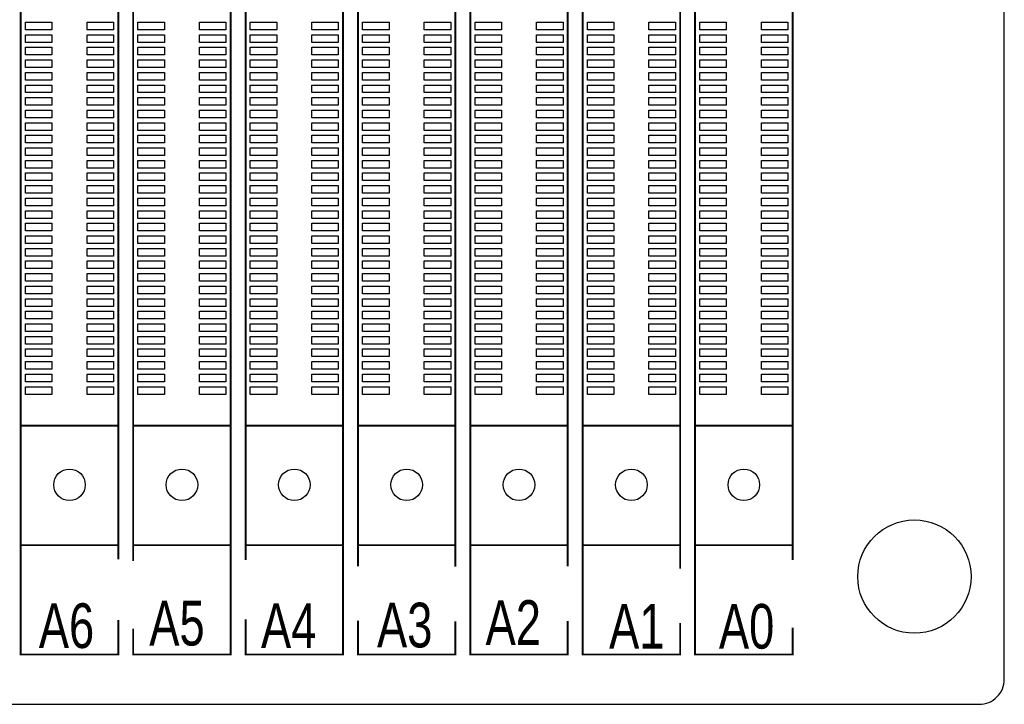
# Model space of a CAD drawing. Extents: x 0 to 344, y -1 to 330.
# Tile 16 of 28: x 252 to 330, y 0 to 54. Entities that reach past the tile are written whole.
import ezdxf

# ---------------------------------------------------------------- set-up
doc = ezdxf.new("R2010")
doc.units = 0
for name, color, linetype in [('BOARD_GEOMETRY_OUTLINE', 2, 'CONTINUOUS'), ('BOARD_GEOMETRY_SILKSCREEN_TOP', 1, 'CONTINUOUS'), ('PACKAGE_GEOMETRY_SILKSCREEN_TOP', 3, 'CONTINUOUS'), ('PIN_TOP', 4, 'CONTINUOUS')]:
    doc.layers.add(name, color=color, linetype=linetype)

msp = doc.modelspace()

# ---------------------------------------------------------------- linework, layer by layer
at = {"layer": 'BOARD_GEOMETRY_OUTLINE'}
msp.add_lwpolyline([(0, 328.200004), (0, 1.999996, 0.414214), (1.999996, 0), (328.200004, 0, 0.414214), (330.2, 1.999996), (330.2, 328.200004, 0.414214), (328.200004, 330.2), (1.999996, 330.2, 0.414214)], format="xyb", close=True, dxfattribs=at)
msp.add_lwpolyline([(0, 328.200004), (0, 1.999996, 0.414214), (1.999996, 0), (328.200004, 0, 0.414214), (330.2, 1.999996)], format="xyb", dxfattribs=at)
at = {"layer": 'PACKAGE_GEOMETRY_SILKSCREEN_TOP', "const_width": 0.1524}
for points in [[(259.715254, 168.959784), (251.965206, 168.959784), (251.965206, 3.95986), (259.715254, 3.95986), (259.715254, 6.709918)], [(259.715254, 11.543284), (259.715254, 168.959784)], [(260.905244, 6.02615), (260.905244, 3.95986), (268.655292, 3.95986), (268.655292, 168.959784)], [(268.655292, 168.959784), (260.905244, 168.959784), (260.905244, 11.400282)], [(269.845282, 6.757416), (269.845282, 3.95986), (277.59533, 3.95986), (277.59533, 168.959784)], [(277.59533, 168.959784), (269.845282, 168.959784), (269.845282, 11.47953)], [(286.535368, 168.959784), (278.78532, 168.959784), (278.78532, 10.98677)], [(286.535368, 10.95502), (286.535368, 168.959784)], [(295.475406, 168.959784), (287.725358, 168.959784), (287.725358, 3.95986), (295.475406, 3.95986), (295.475406, 6.630416)], [(295.475406, 10.98677), (295.475406, 168.959784)], [(304.415444, 168.959784), (296.665396, 168.959784), (296.665396, 3.95986), (304.415444, 3.95986), (304.415444, 6.471158)], [(304.415444, 10.795762), (304.415444, 168.959784)], [(313.355482, 168.959784), (305.605434, 168.959784), (305.605434, 3.95986), (313.355482, 3.95986), (313.355482, 6.08965)], [(313.355482, 11.47953), (313.355482, 168.959784)], [(259.715254, 22.159722), (251.965206, 22.159722)], [(268.655292, 22.159722), (260.905244, 22.159722)], [(277.59533, 22.159722), (269.845282, 22.159722)], [(286.535368, 22.159722), (278.78532, 22.159722)], [(295.475406, 22.159722), (287.725358, 22.159722)], [(304.415444, 22.159722), (296.665396, 22.159722)], [(313.355482, 22.159722), (305.605434, 22.159722)], [(259.715254, 12.659868), (251.965206, 12.659868)], [(252.34011, 12.659868), (259.340096, 12.659868)], [(268.655292, 12.659868), (260.905244, 12.659868)], [(261.280148, 12.659868), (268.280134, 12.659868)], [(277.59533, 12.659868), (269.845282, 12.659868)], [(270.220186, 12.659868), (277.220172, 12.659868)], [(286.535368, 12.659868), (278.78532, 12.659868)], [(279.160224, 12.659868), (286.16021, 12.659868)], [(295.475406, 12.659868), (287.725358, 12.659868)], [(288.100262, 12.659868), (295.100248, 12.659868)], [(304.415444, 12.659868), (296.665396, 12.659868)], [(297.0403, 12.659868), (304.040286, 12.659868)], [(313.355482, 12.659868), (305.605434, 12.659868)], [(305.980338, 12.659868), (312.980324, 12.659868)], [(278.78532, 6.662166), (278.78532, 3.95986), (286.535368, 3.95986), (286.535368, 6.598412)]]:
    msp.add_lwpolyline(points, dxfattribs=at)
at = {"layer": 'PIN_TOP'}
for points in [[(252.336046, 54.26456), (254.444246, 54.26456), (254.444246, 53.65496), (252.336046, 53.65496)], [(257.23596, 54.26456), (259.34416, 54.26456), (259.34416, 53.65496), (257.23596, 53.65496)], [(261.276084, 54.26456), (263.384284, 54.26456), (263.384284, 53.65496), (261.276084, 53.65496)], [(266.175998, 54.26456), (268.284198, 54.26456), (268.284198, 53.65496), (266.175998, 53.65496)], [(270.216122, 54.26456), (272.324322, 54.26456), (272.324322, 53.65496), (270.216122, 53.65496)], [(275.116036, 54.26456), (277.224236, 54.26456), (277.224236, 53.65496), (275.116036, 53.65496)], [(279.15616, 54.26456), (281.26436, 54.26456), (281.26436, 53.65496), (279.15616, 53.65496)], [(284.056074, 54.26456), (286.164274, 54.26456), (286.164274, 53.65496), (284.056074, 53.65496)], [(288.096198, 54.26456), (290.204398, 54.26456), (290.204398, 53.65496), (288.096198, 53.65496)], [(292.996112, 54.26456), (295.104312, 54.26456), (295.104312, 53.65496), (292.996112, 53.65496)], [(297.036236, 54.26456), (299.144436, 54.26456), (299.144436, 53.65496), (297.036236, 53.65496)], [(301.93615, 54.26456), (304.04435, 54.26456), (304.04435, 53.65496), (301.93615, 53.65496)], [(305.976274, 54.26456), (308.084474, 54.26456), (308.084474, 53.65496), (305.976274, 53.65496)], [(310.876188, 54.26456), (312.984388, 54.26456), (312.984388, 53.65496), (310.876188, 53.65496)], [(252.336046, 53.264562), (254.444246, 53.264562), (254.444246, 52.654962), (252.336046, 52.654962)], [(257.23596, 53.264562), (259.34416, 53.264562), (259.34416, 52.654962), (257.23596, 52.654962)], [(261.276084, 53.264562), (263.384284, 53.264562), (263.384284, 52.654962), (261.276084, 52.654962)], [(266.175998, 53.264562), (268.284198, 53.264562), (268.284198, 52.654962), (266.175998, 52.654962)], [(270.216122, 53.264562), (272.324322, 53.264562), (272.324322, 52.654962), (270.216122, 52.654962)], [(275.116036, 53.264562), (277.224236, 53.264562), (277.224236, 52.654962), (275.116036, 52.654962)], [(279.15616, 53.264562), (281.26436, 53.264562), (281.26436, 52.654962), (279.15616, 52.654962)], [(284.056074, 53.264562), (286.164274, 53.264562), (286.164274, 52.654962), (284.056074, 52.654962)], [(288.096198, 53.264562), (290.204398, 53.264562), (290.204398, 52.654962), (288.096198, 52.654962)], [(292.996112, 53.264562), (295.104312, 53.264562), (295.104312, 52.654962), (292.996112, 52.654962)], [(297.036236, 53.264562), (299.144436, 53.264562), (299.144436, 52.654962), (297.036236, 52.654962)], [(301.93615, 53.264562), (304.04435, 53.264562), (304.04435, 52.654962), (301.93615, 52.654962)], [(305.976274, 53.264562), (308.084474, 53.264562), (308.084474, 52.654962), (305.976274, 52.654962)], [(310.876188, 53.264562), (312.984388, 53.264562), (312.984388, 52.654962), (310.876188, 52.654962)], [(252.336046, 52.264564), (254.444246, 52.264564), (254.444246, 51.654964), (252.336046, 51.654964)], [(257.23596, 52.264564), (259.34416, 52.264564), (259.34416, 51.654964), (257.23596, 51.654964)], [(261.276084, 52.264564), (263.384284, 52.264564), (263.384284, 51.654964), (261.276084, 51.654964)], [(266.175998, 52.264564), (268.284198, 52.264564), (268.284198, 51.654964), (266.175998, 51.654964)], [(270.216122, 52.264564), (272.324322, 52.264564), (272.324322, 51.654964), (270.216122, 51.654964)], [(275.116036, 52.264564), (277.224236, 52.264564), (277.224236, 51.654964), (275.116036, 51.654964)], [(279.15616, 52.264564), (281.26436, 52.264564), (281.26436, 51.654964), (279.15616, 51.654964)], [(284.056074, 52.264564), (286.164274, 52.264564), (286.164274, 51.654964), (284.056074, 51.654964)], [(288.096198, 52.264564), (290.204398, 52.264564), (290.204398, 51.654964), (288.096198, 51.654964)], [(292.996112, 52.264564), (295.104312, 52.264564), (295.104312, 51.654964), (292.996112, 51.654964)], [(297.036236, 52.264564), (299.144436, 52.264564), (299.144436, 51.654964), (297.036236, 51.654964)], [(301.93615, 52.264564), (304.04435, 52.264564), (304.04435, 51.654964), (301.93615, 51.654964)], [(305.976274, 52.264564), (308.084474, 52.264564), (308.084474, 51.654964), (305.976274, 51.654964)], [(310.876188, 52.264564), (312.984388, 52.264564), (312.984388, 51.654964), (310.876188, 51.654964)], [(252.336046, 51.264566), (254.444246, 51.264566), (254.444246, 50.654966), (252.336046, 50.654966)], [(257.23596, 51.264566), (259.34416, 51.264566), (259.34416, 50.654966), (257.23596, 50.654966)], [(261.276084, 51.264566), (263.384284, 51.264566), (263.384284, 50.654966), (261.276084, 50.654966)], [(266.175998, 51.264566), (268.284198, 51.264566), (268.284198, 50.654966), (266.175998, 50.654966)], [(270.216122, 51.264566), (272.324322, 51.264566), (272.324322, 50.654966), (270.216122, 50.654966)], [(275.116036, 51.264566), (277.224236, 51.264566), (277.224236, 50.654966), (275.116036, 50.654966)], [(279.15616, 51.264566), (281.26436, 51.264566), (281.26436, 50.654966), (279.15616, 50.654966)], [(284.056074, 51.264566), (286.164274, 51.264566), (286.164274, 50.654966), (284.056074, 50.654966)], [(288.096198, 51.264566), (290.204398, 51.264566), (290.204398, 50.654966), (288.096198, 50.654966)], [(292.996112, 51.264566), (295.104312, 51.264566), (295.104312, 50.654966), (292.996112, 50.654966)], [(297.036236, 51.264566), (299.144436, 51.264566), (299.144436, 50.654966), (297.036236, 50.654966)], [(301.93615, 51.264566), (304.04435, 51.264566), (304.04435, 50.654966), (301.93615, 50.654966)], [(305.976274, 51.264566), (308.084474, 51.264566), (308.084474, 50.654966), (305.976274, 50.654966)], [(310.876188, 51.264566), (312.984388, 51.264566), (312.984388, 50.654966), (310.876188, 50.654966)], [(252.336046, 50.264568), (254.444246, 50.264568), (254.444246, 49.654968), (252.336046, 49.654968)], [(257.23596, 50.264568), (259.34416, 50.264568), (259.34416, 49.654968), (257.23596, 49.654968)], [(261.276084, 50.264568), (263.384284, 50.264568), (263.384284, 49.654968), (261.276084, 49.654968)], [(266.175998, 50.264568), (268.284198, 50.264568), (268.284198, 49.654968), (266.175998, 49.654968)], [(270.216122, 50.264568), (272.324322, 50.264568), (272.324322, 49.654968), (270.216122, 49.654968)], [(275.116036, 50.264568), (277.224236, 50.264568), (277.224236, 49.654968), (275.116036, 49.654968)], [(279.15616, 50.264568), (281.26436, 50.264568), (281.26436, 49.654968), (279.15616, 49.654968)], [(284.056074, 50.264568), (286.164274, 50.264568), (286.164274, 49.654968), (284.056074, 49.654968)], [(288.096198, 50.264568), (290.204398, 50.264568), (290.204398, 49.654968), (288.096198, 49.654968)], [(292.996112, 50.264568), (295.104312, 50.264568), (295.104312, 49.654968), (292.996112, 49.654968)], [(297.036236, 50.264568), (299.144436, 50.264568), (299.144436, 49.654968), (297.036236, 49.654968)], [(301.93615, 50.264568), (304.04435, 50.264568), (304.04435, 49.654968), (301.93615, 49.654968)], [(305.976274, 50.264568), (308.084474, 50.264568), (308.084474, 49.654968), (305.976274, 49.654968)], [(310.876188, 50.264568), (312.984388, 50.264568), (312.984388, 49.654968), (310.876188, 49.654968)], [(252.336046, 49.26457), (254.444246, 49.26457), (254.444246, 48.65497), (252.336046, 48.65497)], [(257.23596, 49.26457), (259.34416, 49.26457), (259.34416, 48.65497), (257.23596, 48.65497)], [(261.276084, 49.26457), (263.384284, 49.26457), (263.384284, 48.65497), (261.276084, 48.65497)], [(266.175998, 49.26457), (268.284198, 49.26457), (268.284198, 48.65497), (266.175998, 48.65497)], [(270.216122, 49.26457), (272.324322, 49.26457), (272.324322, 48.65497), (270.216122, 48.65497)], [(275.116036, 49.26457), (277.224236, 49.26457), (277.224236, 48.65497), (275.116036, 48.65497)], [(279.15616, 49.26457), (281.26436, 49.26457), (281.26436, 48.65497), (279.15616, 48.65497)], [(284.056074, 49.26457), (286.164274, 49.26457), (286.164274, 48.65497), (284.056074, 48.65497)], [(288.096198, 49.26457), (290.204398, 49.26457), (290.204398, 48.65497), (288.096198, 48.65497)], [(292.996112, 49.26457), (295.104312, 49.26457), (295.104312, 48.65497), (292.996112, 48.65497)], [(297.036236, 49.26457), (299.144436, 49.26457), (299.144436, 48.65497), (297.036236, 48.65497)], [(301.93615, 49.26457), (304.04435, 49.26457), (304.04435, 48.65497), (301.93615, 48.65497)], [(305.976274, 49.26457), (308.084474, 49.26457), (308.084474, 48.65497), (305.976274, 48.65497)], [(310.876188, 49.26457), (312.984388, 49.26457), (312.984388, 48.65497), (310.876188, 48.65497)], [(252.336046, 48.264572), (254.444246, 48.264572), (254.444246, 47.654972), (252.336046, 47.654972)], [(257.23596, 48.264572), (259.34416, 48.264572), (259.34416, 47.654972), (257.23596, 47.654972)], [(261.276084, 48.264572), (263.384284, 48.264572), (263.384284, 47.654972), (261.276084, 47.654972)], [(266.175998, 48.264572), (268.284198, 48.264572), (268.284198, 47.654972), (266.175998, 47.654972)], [(270.216122, 48.264572), (272.324322, 48.264572), (272.324322, 47.654972), (270.216122, 47.654972)], [(275.116036, 48.264572), (277.224236, 48.264572), (277.224236, 47.654972), (275.116036, 47.654972)], [(279.15616, 48.264572), (281.26436, 48.264572), (281.26436, 47.654972), (279.15616, 47.654972)], [(284.056074, 48.264572), (286.164274, 48.264572), (286.164274, 47.654972), (284.056074, 47.654972)], [(288.096198, 48.264572), (290.204398, 48.264572), (290.204398, 47.654972), (288.096198, 47.654972)], [(292.996112, 48.264572), (295.104312, 48.264572), (295.104312, 47.654972), (292.996112, 47.654972)], [(297.036236, 48.264572), (299.144436, 48.264572), (299.144436, 47.654972), (297.036236, 47.654972)], [(301.93615, 48.264572), (304.04435, 48.264572), (304.04435, 47.654972), (301.93615, 47.654972)], [(305.976274, 48.264572), (308.084474, 48.264572), (308.084474, 47.654972), (305.976274, 47.654972)], [(310.876188, 48.264572), (312.984388, 48.264572), (312.984388, 47.654972), (310.876188, 47.654972)], [(252.336046, 47.264574), (254.444246, 47.264574), (254.444246, 46.654974), (252.336046, 46.654974)], [(257.23596, 47.264574), (259.34416, 47.264574), (259.34416, 46.654974), (257.23596, 46.654974)], [(261.276084, 47.264574), (263.384284, 47.264574), (263.384284, 46.654974), (261.276084, 46.654974)], [(266.175998, 47.264574), (268.284198, 47.264574), (268.284198, 46.654974), (266.175998, 46.654974)], [(270.216122, 47.264574), (272.324322, 47.264574), (272.324322, 46.654974), (270.216122, 46.654974)], [(275.116036, 47.264574), (277.224236, 47.264574), (277.224236, 46.654974), (275.116036, 46.654974)], [(279.15616, 47.264574), (281.26436, 47.264574), (281.26436, 46.654974), (279.15616, 46.654974)], [(284.056074, 47.264574), (286.164274, 47.264574), (286.164274, 46.654974), (284.056074, 46.654974)], [(288.096198, 47.264574), (290.204398, 47.264574), (290.204398, 46.654974), (288.096198, 46.654974)], [(292.996112, 47.264574), (295.104312, 47.264574), (295.104312, 46.654974), (292.996112, 46.654974)], [(297.036236, 47.264574), (299.144436, 47.264574), (299.144436, 46.654974), (297.036236, 46.654974)], [(301.93615, 47.264574), (304.04435, 47.264574), (304.04435, 46.654974), (301.93615, 46.654974)], [(305.976274, 47.264574), (308.084474, 47.264574), (308.084474, 46.654974), (305.976274, 46.654974)], [(310.876188, 47.264574), (312.984388, 47.264574), (312.984388, 46.654974), (310.876188, 46.654974)], [(252.336046, 46.264576), (254.444246, 46.264576), (254.444246, 45.654976), (252.336046, 45.654976)], [(257.23596, 46.264576), (259.34416, 46.264576), (259.34416, 45.654976), (257.23596, 45.654976)], [(261.276084, 46.264576), (263.384284, 46.264576), (263.384284, 45.654976), (261.276084, 45.654976)], [(266.175998, 46.264576), (268.284198, 46.264576), (268.284198, 45.654976), (266.175998, 45.654976)], [(270.216122, 46.264576), (272.324322, 46.264576), (272.324322, 45.654976), (270.216122, 45.654976)], [(275.116036, 46.264576), (277.224236, 46.264576), (277.224236, 45.654976), (275.116036, 45.654976)], [(279.15616, 46.264576), (281.26436, 46.264576), (281.26436, 45.654976), (279.15616, 45.654976)], [(284.056074, 46.264576), (286.164274, 46.264576), (286.164274, 45.654976), (284.056074, 45.654976)], [(288.096198, 46.264576), (290.204398, 46.264576), (290.204398, 45.654976), (288.096198, 45.654976)], [(292.996112, 46.264576), (295.104312, 46.264576), (295.104312, 45.654976), (292.996112, 45.654976)], [(297.036236, 46.264576), (299.144436, 46.264576), (299.144436, 45.654976), (297.036236, 45.654976)], [(301.93615, 46.264576), (304.04435, 46.264576), (304.04435, 45.654976), (301.93615, 45.654976)], [(305.976274, 46.264576), (308.084474, 46.264576), (308.084474, 45.654976), (305.976274, 45.654976)], [(310.876188, 46.264576), (312.984388, 46.264576), (312.984388, 45.654976), (310.876188, 45.654976)], [(252.336046, 45.264578), (254.444246, 45.264578), (254.444246, 44.654978), (252.336046, 44.654978)], [(257.23596, 45.264578), (259.34416, 45.264578), (259.34416, 44.654978), (257.23596, 44.654978)], [(261.276084, 45.264578), (263.384284, 45.264578), (263.384284, 44.654978), (261.276084, 44.654978)], [(266.175998, 45.264578), (268.284198, 45.264578), (268.284198, 44.654978), (266.175998, 44.654978)], [(270.216122, 45.264578), (272.324322, 45.264578), (272.324322, 44.654978), (270.216122, 44.654978)], [(275.116036, 45.264578), (277.224236, 45.264578), (277.224236, 44.654978), (275.116036, 44.654978)], [(279.15616, 45.264578), (281.26436, 45.264578), (281.26436, 44.654978), (279.15616, 44.654978)], [(284.056074, 45.264578), (286.164274, 45.264578), (286.164274, 44.654978), (284.056074, 44.654978)], [(288.096198, 45.264578), (290.204398, 45.264578), (290.204398, 44.654978), (288.096198, 44.654978)], [(292.996112, 45.264578), (295.104312, 45.264578), (295.104312, 44.654978), (292.996112, 44.654978)], [(297.036236, 45.264578), (299.144436, 45.264578), (299.144436, 44.654978), (297.036236, 44.654978)], [(301.93615, 45.264578), (304.04435, 45.264578), (304.04435, 44.654978), (301.93615, 44.654978)], [(305.976274, 45.264578), (308.084474, 45.264578), (308.084474, 44.654978), (305.976274, 44.654978)], [(310.876188, 45.264578), (312.984388, 45.264578), (312.984388, 44.654978), (310.876188, 44.654978)], [(252.336046, 44.26458), (254.444246, 44.26458), (254.444246, 43.65498), (252.336046, 43.65498)], [(257.23596, 44.26458), (259.34416, 44.26458), (259.34416, 43.65498), (257.23596, 43.65498)], [(261.276084, 44.26458), (263.384284, 44.26458), (263.384284, 43.65498), (261.276084, 43.65498)], [(266.175998, 44.26458), (268.284198, 44.26458), (268.284198, 43.65498), (266.175998, 43.65498)], [(270.216122, 44.26458), (272.324322, 44.26458), (272.324322, 43.65498), (270.216122, 43.65498)], [(275.116036, 44.26458), (277.224236, 44.26458), (277.224236, 43.65498), (275.116036, 43.65498)], [(279.15616, 44.26458), (281.26436, 44.26458), (281.26436, 43.65498), (279.15616, 43.65498)], [(284.056074, 44.26458), (286.164274, 44.26458), (286.164274, 43.65498), (284.056074, 43.65498)], [(288.096198, 44.26458), (290.204398, 44.26458), (290.204398, 43.65498), (288.096198, 43.65498)], [(292.996112, 44.26458), (295.104312, 44.26458), (295.104312, 43.65498), (292.996112, 43.65498)], [(297.036236, 44.26458), (299.144436, 44.26458), (299.144436, 43.65498), (297.036236, 43.65498)], [(301.93615, 44.26458), (304.04435, 44.26458), (304.04435, 43.65498), (301.93615, 43.65498)], [(305.976274, 44.26458), (308.084474, 44.26458), (308.084474, 43.65498), (305.976274, 43.65498)], [(310.876188, 44.26458), (312.984388, 44.26458), (312.984388, 43.65498), (310.876188, 43.65498)], [(252.336046, 43.264582), (254.444246, 43.264582), (254.444246, 42.654982), (252.336046, 42.654982)], [(257.23596, 43.264582), (259.34416, 43.264582), (259.34416, 42.654982), (257.23596, 42.654982)], [(261.276084, 43.264582), (263.384284, 43.264582), (263.384284, 42.654982), (261.276084, 42.654982)], [(266.175998, 43.264582), (268.284198, 43.264582), (268.284198, 42.654982), (266.175998, 42.654982)], [(270.216122, 43.264582), (272.324322, 43.264582), (272.324322, 42.654982), (270.216122, 42.654982)], [(275.116036, 43.264582), (277.224236, 43.264582), (277.224236, 42.654982), (275.116036, 42.654982)], [(279.15616, 43.264582), (281.26436, 43.264582), (281.26436, 42.654982), (279.15616, 42.654982)], [(284.056074, 43.264582), (286.164274, 43.264582), (286.164274, 42.654982), (284.056074, 42.654982)], [(288.096198, 43.264582), (290.204398, 43.264582), (290.204398, 42.654982), (288.096198, 42.654982)], [(292.996112, 43.264582), (295.104312, 43.264582), (295.104312, 42.654982), (292.996112, 42.654982)], [(297.036236, 43.264582), (299.144436, 43.264582), (299.144436, 42.654982), (297.036236, 42.654982)], [(301.93615, 43.264582), (304.04435, 43.264582), (304.04435, 42.654982), (301.93615, 42.654982)], [(305.976274, 43.264582), (308.084474, 43.264582), (308.084474, 42.654982), (305.976274, 42.654982)], [(310.876188, 43.264582), (312.984388, 43.264582), (312.984388, 42.654982), (310.876188, 42.654982)], [(252.336046, 42.264584), (254.444246, 42.264584), (254.444246, 41.654984), (252.336046, 41.654984)], [(257.23596, 42.264584), (259.34416, 42.264584), (259.34416, 41.654984), (257.23596, 41.654984)], [(261.276084, 42.264584), (263.384284, 42.264584), (263.384284, 41.654984), (261.276084, 41.654984)], [(266.175998, 42.264584), (268.284198, 42.264584), (268.284198, 41.654984), (266.175998, 41.654984)], [(270.216122, 42.264584), (272.324322, 42.264584), (272.324322, 41.654984), (270.216122, 41.654984)], [(275.116036, 42.264584), (277.224236, 42.264584), (277.224236, 41.654984), (275.116036, 41.654984)], [(279.15616, 42.264584), (281.26436, 42.264584), (281.26436, 41.654984), (279.15616, 41.654984)], [(284.056074, 42.264584), (286.164274, 42.264584), (286.164274, 41.654984), (284.056074, 41.654984)], [(288.096198, 42.264584), (290.204398, 42.264584), (290.204398, 41.654984), (288.096198, 41.654984)], [(292.996112, 42.264584), (295.104312, 42.264584), (295.104312, 41.654984), (292.996112, 41.654984)], [(297.036236, 42.264584), (299.144436, 42.264584), (299.144436, 41.654984), (297.036236, 41.654984)], [(301.93615, 42.264584), (304.04435, 42.264584), (304.04435, 41.654984), (301.93615, 41.654984)], [(305.976274, 42.264584), (308.084474, 42.264584), (308.084474, 41.654984), (305.976274, 41.654984)], [(310.876188, 42.264584), (312.984388, 42.264584), (312.984388, 41.654984), (310.876188, 41.654984)], [(252.336046, 41.264586), (254.444246, 41.264586), (254.444246, 40.654986), (252.336046, 40.654986)], [(257.23596, 41.264586), (259.34416, 41.264586), (259.34416, 40.654986), (257.23596, 40.654986)], [(261.276084, 41.264586), (263.384284, 41.264586), (263.384284, 40.654986), (261.276084, 40.654986)], [(266.175998, 41.264586), (268.284198, 41.264586), (268.284198, 40.654986), (266.175998, 40.654986)], [(270.216122, 41.264586), (272.324322, 41.264586), (272.324322, 40.654986), (270.216122, 40.654986)], [(275.116036, 41.264586), (277.224236, 41.264586), (277.224236, 40.654986), (275.116036, 40.654986)], [(279.15616, 41.264586), (281.26436, 41.264586), (281.26436, 40.654986), (279.15616, 40.654986)], [(284.056074, 41.264586), (286.164274, 41.264586), (286.164274, 40.654986), (284.056074, 40.654986)], [(288.096198, 41.264586), (290.204398, 41.264586), (290.204398, 40.654986), (288.096198, 40.654986)], [(292.996112, 41.264586), (295.104312, 41.264586), (295.104312, 40.654986), (292.996112, 40.654986)], [(297.036236, 41.264586), (299.144436, 41.264586), (299.144436, 40.654986), (297.036236, 40.654986)], [(301.93615, 41.264586), (304.04435, 41.264586), (304.04435, 40.654986), (301.93615, 40.654986)], [(305.976274, 41.264586), (308.084474, 41.264586), (308.084474, 40.654986), (305.976274, 40.654986)], [(310.876188, 41.264586), (312.984388, 41.264586), (312.984388, 40.654986), (310.876188, 40.654986)], [(252.336046, 40.264588), (254.444246, 40.264588), (254.444246, 39.654988), (252.336046, 39.654988)], [(257.23596, 40.264588), (259.34416, 40.264588), (259.34416, 39.654988), (257.23596, 39.654988)], [(261.276084, 40.264588), (263.384284, 40.264588), (263.384284, 39.654988), (261.276084, 39.654988)], [(266.175998, 40.264588), (268.284198, 40.264588), (268.284198, 39.654988), (266.175998, 39.654988)], [(270.216122, 40.264588), (272.324322, 40.264588), (272.324322, 39.654988), (270.216122, 39.654988)], [(275.116036, 40.264588), (277.224236, 40.264588), (277.224236, 39.654988), (275.116036, 39.654988)], [(279.15616, 40.264588), (281.26436, 40.264588), (281.26436, 39.654988), (279.15616, 39.654988)], [(284.056074, 40.264588), (286.164274, 40.264588), (286.164274, 39.654988), (284.056074, 39.654988)], [(288.096198, 40.264588), (290.204398, 40.264588), (290.204398, 39.654988), (288.096198, 39.654988)], [(292.996112, 40.264588), (295.104312, 40.264588), (295.104312, 39.654988), (292.996112, 39.654988)], [(297.036236, 40.264588), (299.144436, 40.264588), (299.144436, 39.654988), (297.036236, 39.654988)], [(301.93615, 40.264588), (304.04435, 40.264588), (304.04435, 39.654988), (301.93615, 39.654988)], [(305.976274, 40.264588), (308.084474, 40.264588), (308.084474, 39.654988), (305.976274, 39.654988)], [(310.876188, 40.264588), (312.984388, 40.264588), (312.984388, 39.654988), (310.876188, 39.654988)], [(252.336046, 39.26459), (254.444246, 39.26459), (254.444246, 38.65499), (252.336046, 38.65499)], [(257.23596, 39.26459), (259.34416, 39.26459), (259.34416, 38.65499), (257.23596, 38.65499)], [(261.276084, 39.26459), (263.384284, 39.26459), (263.384284, 38.65499), (261.276084, 38.65499)], [(266.175998, 39.26459), (268.284198, 39.26459), (268.284198, 38.65499), (266.175998, 38.65499)], [(270.216122, 39.26459), (272.324322, 39.26459), (272.324322, 38.65499), (270.216122, 38.65499)], [(275.116036, 39.26459), (277.224236, 39.26459), (277.224236, 38.65499), (275.116036, 38.65499)], [(279.15616, 39.26459), (281.26436, 39.26459), (281.26436, 38.65499), (279.15616, 38.65499)], [(284.056074, 39.26459), (286.164274, 39.26459), (286.164274, 38.65499), (284.056074, 38.65499)], [(288.096198, 39.26459), (290.204398, 39.26459), (290.204398, 38.65499), (288.096198, 38.65499)], [(292.996112, 39.26459), (295.104312, 39.26459), (295.104312, 38.65499), (292.996112, 38.65499)], [(297.036236, 39.26459), (299.144436, 39.26459), (299.144436, 38.65499), (297.036236, 38.65499)], [(301.93615, 39.26459), (304.04435, 39.26459), (304.04435, 38.65499), (301.93615, 38.65499)], [(305.976274, 39.26459), (308.084474, 39.26459), (308.084474, 38.65499), (305.976274, 38.65499)], [(310.876188, 39.26459), (312.984388, 39.26459), (312.984388, 38.65499), (310.876188, 38.65499)], [(252.336046, 38.264592), (254.444246, 38.264592), (254.444246, 37.654992), (252.336046, 37.654992)], [(257.23596, 38.264592), (259.34416, 38.264592), (259.34416, 37.654992), (257.23596, 37.654992)], [(261.276084, 38.264592), (263.384284, 38.264592), (263.384284, 37.654992), (261.276084, 37.654992)], [(266.175998, 38.264592), (268.284198, 38.264592), (268.284198, 37.654992), (266.175998, 37.654992)], [(270.216122, 38.264592), (272.324322, 38.264592), (272.324322, 37.654992), (270.216122, 37.654992)], [(275.116036, 38.264592), (277.224236, 38.264592), (277.224236, 37.654992), (275.116036, 37.654992)], [(279.15616, 38.264592), (281.26436, 38.264592), (281.26436, 37.654992), (279.15616, 37.654992)], [(284.056074, 38.264592), (286.164274, 38.264592), (286.164274, 37.654992), (284.056074, 37.654992)], [(288.096198, 38.264592), (290.204398, 38.264592), (290.204398, 37.654992), (288.096198, 37.654992)], [(292.996112, 38.264592), (295.104312, 38.264592), (295.104312, 37.654992), (292.996112, 37.654992)], [(297.036236, 38.264592), (299.144436, 38.264592), (299.144436, 37.654992), (297.036236, 37.654992)], [(301.93615, 38.264592), (304.04435, 38.264592), (304.04435, 37.654992), (301.93615, 37.654992)], [(305.976274, 38.264592), (308.084474, 38.264592), (308.084474, 37.654992), (305.976274, 37.654992)], [(310.876188, 38.264592), (312.984388, 38.264592), (312.984388, 37.654992), (310.876188, 37.654992)], [(252.336046, 37.264594), (254.444246, 37.264594), (254.444246, 36.654994), (252.336046, 36.654994)], [(257.23596, 37.264594), (259.34416, 37.264594), (259.34416, 36.654994), (257.23596, 36.654994)], [(261.276084, 37.264594), (263.384284, 37.264594), (263.384284, 36.654994), (261.276084, 36.654994)], [(266.175998, 37.264594), (268.284198, 37.264594), (268.284198, 36.654994), (266.175998, 36.654994)], [(270.216122, 37.264594), (272.324322, 37.264594), (272.324322, 36.654994), (270.216122, 36.654994)], [(275.116036, 37.264594), (277.224236, 37.264594), (277.224236, 36.654994), (275.116036, 36.654994)], [(279.15616, 37.264594), (281.26436, 37.264594), (281.26436, 36.654994), (279.15616, 36.654994)], [(284.056074, 37.264594), (286.164274, 37.264594), (286.164274, 36.654994), (284.056074, 36.654994)], [(288.096198, 37.264594), (290.204398, 37.264594), (290.204398, 36.654994), (288.096198, 36.654994)], [(292.996112, 37.264594), (295.104312, 37.264594), (295.104312, 36.654994), (292.996112, 36.654994)], [(297.036236, 37.264594), (299.144436, 37.264594), (299.144436, 36.654994), (297.036236, 36.654994)], [(301.93615, 37.264594), (304.04435, 37.264594), (304.04435, 36.654994), (301.93615, 36.654994)], [(305.976274, 37.264594), (308.084474, 37.264594), (308.084474, 36.654994), (305.976274, 36.654994)], [(310.876188, 37.264594), (312.984388, 37.264594), (312.984388, 36.654994), (310.876188, 36.654994)], [(252.336046, 36.264596), (254.444246, 36.264596), (254.444246, 35.654996), (252.336046, 35.654996)], [(257.23596, 36.264596), (259.34416, 36.264596), (259.34416, 35.654996), (257.23596, 35.654996)], [(261.276084, 36.264596), (263.384284, 36.264596), (263.384284, 35.654996), (261.276084, 35.654996)], [(266.175998, 36.264596), (268.284198, 36.264596), (268.284198, 35.654996), (266.175998, 35.654996)], [(270.216122, 36.264596), (272.324322, 36.264596), (272.324322, 35.654996), (270.216122, 35.654996)], [(275.116036, 36.264596), (277.224236, 36.264596), (277.224236, 35.654996), (275.116036, 35.654996)], [(279.15616, 36.264596), (281.26436, 36.264596), (281.26436, 35.654996), (279.15616, 35.654996)], [(284.056074, 36.264596), (286.164274, 36.264596), (286.164274, 35.654996), (284.056074, 35.654996)], [(288.096198, 36.264596), (290.204398, 36.264596), (290.204398, 35.654996), (288.096198, 35.654996)], [(292.996112, 36.264596), (295.104312, 36.264596), (295.104312, 35.654996), (292.996112, 35.654996)], [(297.036236, 36.264596), (299.144436, 36.264596), (299.144436, 35.654996), (297.036236, 35.654996)], [(301.93615, 36.264596), (304.04435, 36.264596), (304.04435, 35.654996), (301.93615, 35.654996)], [(305.976274, 36.264596), (308.084474, 36.264596), (308.084474, 35.654996), (305.976274, 35.654996)], [(310.876188, 36.264596), (312.984388, 36.264596), (312.984388, 35.654996), (310.876188, 35.654996)], [(252.336046, 35.264598), (254.444246, 35.264598), (254.444246, 34.654998), (252.336046, 34.654998)], [(257.23596, 35.264598), (259.34416, 35.264598), (259.34416, 34.654998), (257.23596, 34.654998)], [(261.276084, 35.264598), (263.384284, 35.264598), (263.384284, 34.654998), (261.276084, 34.654998)], [(266.175998, 35.264598), (268.284198, 35.264598), (268.284198, 34.654998), (266.175998, 34.654998)], [(270.216122, 35.264598), (272.324322, 35.264598), (272.324322, 34.654998), (270.216122, 34.654998)], [(275.116036, 35.264598), (277.224236, 35.264598), (277.224236, 34.654998), (275.116036, 34.654998)], [(279.15616, 35.264598), (281.26436, 35.264598), (281.26436, 34.654998), (279.15616, 34.654998)], [(284.056074, 35.264598), (286.164274, 35.264598), (286.164274, 34.654998), (284.056074, 34.654998)], [(288.096198, 35.264598), (290.204398, 35.264598), (290.204398, 34.654998), (288.096198, 34.654998)], [(292.996112, 35.264598), (295.104312, 35.264598), (295.104312, 34.654998), (292.996112, 34.654998)], [(297.036236, 35.264598), (299.144436, 35.264598), (299.144436, 34.654998), (297.036236, 34.654998)], [(301.93615, 35.264598), (304.04435, 35.264598), (304.04435, 34.654998), (301.93615, 34.654998)], [(305.976274, 35.264598), (308.084474, 35.264598), (308.084474, 34.654998), (305.976274, 34.654998)], [(310.876188, 35.264598), (312.984388, 35.264598), (312.984388, 34.654998), (310.876188, 34.654998)], [(252.336046, 34.2646), (254.444246, 34.2646), (254.444246, 33.655), (252.336046, 33.655)], [(257.23596, 34.2646), (259.34416, 34.2646), (259.34416, 33.655), (257.23596, 33.655)], [(261.276084, 34.2646), (263.384284, 34.2646), (263.384284, 33.655), (261.276084, 33.655)], [(266.175998, 34.2646), (268.284198, 34.2646), (268.284198, 33.655), (266.175998, 33.655)], [(270.216122, 34.2646), (272.324322, 34.2646), (272.324322, 33.655), (270.216122, 33.655)], [(275.116036, 34.2646), (277.224236, 34.2646), (277.224236, 33.655), (275.116036, 33.655)], [(279.15616, 34.2646), (281.26436, 34.2646), (281.26436, 33.655), (279.15616, 33.655)], [(284.056074, 34.2646), (286.164274, 34.2646), (286.164274, 33.655), (284.056074, 33.655)], [(288.096198, 34.2646), (290.204398, 34.2646), (290.204398, 33.655), (288.096198, 33.655)], [(292.996112, 34.2646), (295.104312, 34.2646), (295.104312, 33.655), (292.996112, 33.655)], [(297.036236, 34.2646), (299.144436, 34.2646), (299.144436, 33.655), (297.036236, 33.655)], [(301.93615, 34.2646), (304.04435, 34.2646), (304.04435, 33.655), (301.93615, 33.655)], [(305.976274, 34.2646), (308.084474, 34.2646), (308.084474, 33.655), (305.976274, 33.655)], [(310.876188, 34.2646), (312.984388, 34.2646), (312.984388, 33.655), (310.876188, 33.655)], [(252.336046, 33.264602), (254.444246, 33.264602), (254.444246, 32.655002), (252.336046, 32.655002)], [(257.23596, 33.264602), (259.34416, 33.264602), (259.34416, 32.655002), (257.23596, 32.655002)], [(261.276084, 33.264602), (263.384284, 33.264602), (263.384284, 32.655002), (261.276084, 32.655002)], [(266.175998, 33.264602), (268.284198, 33.264602), (268.284198, 32.655002), (266.175998, 32.655002)], [(270.216122, 33.264602), (272.324322, 33.264602), (272.324322, 32.655002), (270.216122, 32.655002)], [(275.116036, 33.264602), (277.224236, 33.264602), (277.224236, 32.655002), (275.116036, 32.655002)], [(279.15616, 33.264602), (281.26436, 33.264602), (281.26436, 32.655002), (279.15616, 32.655002)], [(284.056074, 33.264602), (286.164274, 33.264602), (286.164274, 32.655002), (284.056074, 32.655002)], [(288.096198, 33.264602), (290.204398, 33.264602), (290.204398, 32.655002), (288.096198, 32.655002)], [(292.996112, 33.264602), (295.104312, 33.264602), (295.104312, 32.655002), (292.996112, 32.655002)], [(297.036236, 33.264602), (299.144436, 33.264602), (299.144436, 32.655002), (297.036236, 32.655002)], [(301.93615, 33.264602), (304.04435, 33.264602), (304.04435, 32.655002), (301.93615, 32.655002)], [(305.976274, 33.264602), (308.084474, 33.264602), (308.084474, 32.655002), (305.976274, 32.655002)], [(310.876188, 33.264602), (312.984388, 33.264602), (312.984388, 32.655002), (310.876188, 32.655002)], [(252.336046, 32.264604), (254.444246, 32.264604), (254.444246, 31.655004), (252.336046, 31.655004)], [(257.23596, 32.264604), (259.34416, 32.264604), (259.34416, 31.655004), (257.23596, 31.655004)], [(261.276084, 32.264604), (263.384284, 32.264604), (263.384284, 31.655004), (261.276084, 31.655004)], [(266.175998, 32.264604), (268.284198, 32.264604), (268.284198, 31.655004), (266.175998, 31.655004)], [(270.216122, 32.264604), (272.324322, 32.264604), (272.324322, 31.655004), (270.216122, 31.655004)], [(275.116036, 32.264604), (277.224236, 32.264604), (277.224236, 31.655004), (275.116036, 31.655004)], [(279.15616, 32.264604), (281.26436, 32.264604), (281.26436, 31.655004), (279.15616, 31.655004)], [(284.056074, 32.264604), (286.164274, 32.264604), (286.164274, 31.655004), (284.056074, 31.655004)], [(288.096198, 32.264604), (290.204398, 32.264604), (290.204398, 31.655004), (288.096198, 31.655004)], [(292.996112, 32.264604), (295.104312, 32.264604), (295.104312, 31.655004), (292.996112, 31.655004)], [(297.036236, 32.264604), (299.144436, 32.264604), (299.144436, 31.655004), (297.036236, 31.655004)], [(301.93615, 32.264604), (304.04435, 32.264604), (304.04435, 31.655004), (301.93615, 31.655004)], [(305.976274, 32.264604), (308.084474, 32.264604), (308.084474, 31.655004), (305.976274, 31.655004)], [(310.876188, 32.264604), (312.984388, 32.264604), (312.984388, 31.655004), (310.876188, 31.655004)], [(252.336046, 31.264606), (254.444246, 31.264606), (254.444246, 30.655006), (252.336046, 30.655006)], [(257.23596, 31.264606), (259.34416, 31.264606), (259.34416, 30.655006), (257.23596, 30.655006)], [(261.276084, 31.264606), (263.384284, 31.264606), (263.384284, 30.655006), (261.276084, 30.655006)], [(266.175998, 31.264606), (268.284198, 31.264606), (268.284198, 30.655006), (266.175998, 30.655006)], [(270.216122, 31.264606), (272.324322, 31.264606), (272.324322, 30.655006), (270.216122, 30.655006)], [(275.116036, 31.264606), (277.224236, 31.264606), (277.224236, 30.655006), (275.116036, 30.655006)], [(279.15616, 31.264606), (281.26436, 31.264606), (281.26436, 30.655006), (279.15616, 30.655006)], [(284.056074, 31.264606), (286.164274, 31.264606), (286.164274, 30.655006), (284.056074, 30.655006)], [(288.096198, 31.264606), (290.204398, 31.264606), (290.204398, 30.655006), (288.096198, 30.655006)], [(292.996112, 31.264606), (295.104312, 31.264606), (295.104312, 30.655006), (292.996112, 30.655006)], [(297.036236, 31.264606), (299.144436, 31.264606), (299.144436, 30.655006), (297.036236, 30.655006)], [(301.93615, 31.264606), (304.04435, 31.264606), (304.04435, 30.655006), (301.93615, 30.655006)], [(305.976274, 31.264606), (308.084474, 31.264606), (308.084474, 30.655006), (305.976274, 30.655006)], [(310.876188, 31.264606), (312.984388, 31.264606), (312.984388, 30.655006), (310.876188, 30.655006)], [(252.336046, 30.264608), (254.444246, 30.264608), (254.444246, 29.655008), (252.336046, 29.655008)], [(257.23596, 30.264608), (259.34416, 30.264608), (259.34416, 29.655008), (257.23596, 29.655008)], [(261.276084, 30.264608), (263.384284, 30.264608), (263.384284, 29.655008), (261.276084, 29.655008)], [(266.175998, 30.264608), (268.284198, 30.264608), (268.284198, 29.655008), (266.175998, 29.655008)], [(270.216122, 30.264608), (272.324322, 30.264608), (272.324322, 29.655008), (270.216122, 29.655008)], [(275.116036, 30.264608), (277.224236, 30.264608), (277.224236, 29.655008), (275.116036, 29.655008)], [(279.15616, 30.264608), (281.26436, 30.264608), (281.26436, 29.655008), (279.15616, 29.655008)], [(284.056074, 30.264608), (286.164274, 30.264608), (286.164274, 29.655008), (284.056074, 29.655008)], [(288.096198, 30.264608), (290.204398, 30.264608), (290.204398, 29.655008), (288.096198, 29.655008)], [(292.996112, 30.264608), (295.104312, 30.264608), (295.104312, 29.655008), (292.996112, 29.655008)], [(297.036236, 30.264608), (299.144436, 30.264608), (299.144436, 29.655008), (297.036236, 29.655008)], [(301.93615, 30.264608), (304.04435, 30.264608), (304.04435, 29.655008), (301.93615, 29.655008)], [(305.976274, 30.264608), (308.084474, 30.264608), (308.084474, 29.655008), (305.976274, 29.655008)], [(310.876188, 30.264608), (312.984388, 30.264608), (312.984388, 29.655008), (310.876188, 29.655008)], [(252.336046, 29.26461), (254.444246, 29.26461), (254.444246, 28.65501), (252.336046, 28.65501)], [(257.23596, 29.26461), (259.34416, 29.26461), (259.34416, 28.65501), (257.23596, 28.65501)], [(261.276084, 29.26461), (263.384284, 29.26461), (263.384284, 28.65501), (261.276084, 28.65501)], [(266.175998, 29.26461), (268.284198, 29.26461), (268.284198, 28.65501), (266.175998, 28.65501)], [(270.216122, 29.26461), (272.324322, 29.26461), (272.324322, 28.65501), (270.216122, 28.65501)], [(275.116036, 29.26461), (277.224236, 29.26461), (277.224236, 28.65501), (275.116036, 28.65501)], [(279.15616, 29.26461), (281.26436, 29.26461), (281.26436, 28.65501), (279.15616, 28.65501)], [(284.056074, 29.26461), (286.164274, 29.26461), (286.164274, 28.65501), (284.056074, 28.65501)], [(288.096198, 29.26461), (290.204398, 29.26461), (290.204398, 28.65501), (288.096198, 28.65501)], [(292.996112, 29.26461), (295.104312, 29.26461), (295.104312, 28.65501), (292.996112, 28.65501)], [(297.036236, 29.26461), (299.144436, 29.26461), (299.144436, 28.65501), (297.036236, 28.65501)], [(301.93615, 29.26461), (304.04435, 29.26461), (304.04435, 28.65501), (301.93615, 28.65501)], [(305.976274, 29.26461), (308.084474, 29.26461), (308.084474, 28.65501), (305.976274, 28.65501)], [(310.876188, 29.26461), (312.984388, 29.26461), (312.984388, 28.65501), (310.876188, 28.65501)], [(252.336046, 28.264612), (254.444246, 28.264612), (254.444246, 27.655012), (252.336046, 27.655012)], [(257.23596, 28.264612), (259.34416, 28.264612), (259.34416, 27.655012), (257.23596, 27.655012)], [(261.276084, 28.264612), (263.384284, 28.264612), (263.384284, 27.655012), (261.276084, 27.655012)], [(266.175998, 28.264612), (268.284198, 28.264612), (268.284198, 27.655012), (266.175998, 27.655012)], [(270.216122, 28.264612), (272.324322, 28.264612), (272.324322, 27.655012), (270.216122, 27.655012)], [(275.116036, 28.264612), (277.224236, 28.264612), (277.224236, 27.655012), (275.116036, 27.655012)], [(279.15616, 28.264612), (281.26436, 28.264612), (281.26436, 27.655012), (279.15616, 27.655012)], [(284.056074, 28.264612), (286.164274, 28.264612), (286.164274, 27.655012), (284.056074, 27.655012)], [(288.096198, 28.264612), (290.204398, 28.264612), (290.204398, 27.655012), (288.096198, 27.655012)], [(292.996112, 28.264612), (295.104312, 28.264612), (295.104312, 27.655012), (292.996112, 27.655012)], [(297.036236, 28.264612), (299.144436, 28.264612), (299.144436, 27.655012), (297.036236, 27.655012)], [(301.93615, 28.264612), (304.04435, 28.264612), (304.04435, 27.655012), (301.93615, 27.655012)], [(305.976274, 28.264612), (308.084474, 28.264612), (308.084474, 27.655012), (305.976274, 27.655012)], [(310.876188, 28.264612), (312.984388, 28.264612), (312.984388, 27.655012), (310.876188, 27.655012)], [(252.336046, 27.264614), (254.444246, 27.264614), (254.444246, 26.655014), (252.336046, 26.655014)], [(257.23596, 27.264614), (259.34416, 27.264614), (259.34416, 26.655014), (257.23596, 26.655014)], [(261.276084, 27.264614), (263.384284, 27.264614), (263.384284, 26.655014), (261.276084, 26.655014)], [(266.175998, 27.264614), (268.284198, 27.264614), (268.284198, 26.655014), (266.175998, 26.655014)], [(270.216122, 27.264614), (272.324322, 27.264614), (272.324322, 26.655014), (270.216122, 26.655014)], [(275.116036, 27.264614), (277.224236, 27.264614), (277.224236, 26.655014), (275.116036, 26.655014)], [(279.15616, 27.264614), (281.26436, 27.264614), (281.26436, 26.655014), (279.15616, 26.655014)], [(284.056074, 27.264614), (286.164274, 27.264614), (286.164274, 26.655014), (284.056074, 26.655014)], [(288.096198, 27.264614), (290.204398, 27.264614), (290.204398, 26.655014), (288.096198, 26.655014)], [(292.996112, 27.264614), (295.104312, 27.264614), (295.104312, 26.655014), (292.996112, 26.655014)], [(297.036236, 27.264614), (299.144436, 27.264614), (299.144436, 26.655014), (297.036236, 26.655014)], [(301.93615, 27.264614), (304.04435, 27.264614), (304.04435, 26.655014), (301.93615, 26.655014)], [(305.976274, 27.264614), (308.084474, 27.264614), (308.084474, 26.655014), (305.976274, 26.655014)], [(310.876188, 27.264614), (312.984388, 27.264614), (312.984388, 26.655014), (310.876188, 26.655014)], [(252.336046, 26.264616), (254.444246, 26.264616), (254.444246, 25.655016), (252.336046, 25.655016)], [(257.23596, 26.264616), (259.34416, 26.264616), (259.34416, 25.655016), (257.23596, 25.655016)], [(261.276084, 26.264616), (263.384284, 26.264616), (263.384284, 25.655016), (261.276084, 25.655016)], [(266.175998, 26.264616), (268.284198, 26.264616), (268.284198, 25.655016), (266.175998, 25.655016)], [(270.216122, 26.264616), (272.324322, 26.264616), (272.324322, 25.655016), (270.216122, 25.655016)], [(275.116036, 26.264616), (277.224236, 26.264616), (277.224236, 25.655016), (275.116036, 25.655016)], [(279.15616, 26.264616), (281.26436, 26.264616), (281.26436, 25.655016), (279.15616, 25.655016)], [(284.056074, 26.264616), (286.164274, 26.264616), (286.164274, 25.655016), (284.056074, 25.655016)], [(288.096198, 26.264616), (290.204398, 26.264616), (290.204398, 25.655016), (288.096198, 25.655016)], [(292.996112, 26.264616), (295.104312, 26.264616), (295.104312, 25.655016), (292.996112, 25.655016)], [(297.036236, 26.264616), (299.144436, 26.264616), (299.144436, 25.655016), (297.036236, 25.655016)], [(301.93615, 26.264616), (304.04435, 26.264616), (304.04435, 25.655016), (301.93615, 25.655016)], [(305.976274, 26.264616), (308.084474, 26.264616), (308.084474, 25.655016), (305.976274, 25.655016)], [(310.876188, 26.264616), (312.984388, 26.264616), (312.984388, 25.655016), (310.876188, 25.655016)], [(252.336046, 25.264618), (254.444246, 25.264618), (254.444246, 24.655018), (252.336046, 24.655018)], [(257.23596, 25.264618), (259.34416, 25.264618), (259.34416, 24.655018), (257.23596, 24.655018)], [(261.276084, 25.264618), (263.384284, 25.264618), (263.384284, 24.655018), (261.276084, 24.655018)], [(266.175998, 25.264618), (268.284198, 25.264618), (268.284198, 24.655018), (266.175998, 24.655018)], [(270.216122, 25.264618), (272.324322, 25.264618), (272.324322, 24.655018), (270.216122, 24.655018)], [(275.116036, 25.264618), (277.224236, 25.264618), (277.224236, 24.655018), (275.116036, 24.655018)], [(279.15616, 25.264618), (281.26436, 25.264618), (281.26436, 24.655018), (279.15616, 24.655018)], [(284.056074, 25.264618), (286.164274, 25.264618), (286.164274, 24.655018), (284.056074, 24.655018)], [(288.096198, 25.264618), (290.204398, 25.264618), (290.204398, 24.655018), (288.096198, 24.655018)], [(292.996112, 25.264618), (295.104312, 25.264618), (295.104312, 24.655018), (292.996112, 24.655018)], [(297.036236, 25.264618), (299.144436, 25.264618), (299.144436, 24.655018), (297.036236, 24.655018)], [(301.93615, 25.264618), (304.04435, 25.264618), (304.04435, 24.655018), (301.93615, 24.655018)], [(305.976274, 25.264618), (308.084474, 25.264618), (308.084474, 24.655018), (305.976274, 24.655018)], [(310.876188, 25.264618), (312.984388, 25.264618), (312.984388, 24.655018), (310.876188, 24.655018)]]:
    msp.add_lwpolyline(points, close=True, dxfattribs=at)
for centre, radius in [((255.84023, 17.459706), 1.2573), ((264.780268, 17.459706), 1.2573), ((273.720306, 17.459706), 1.2573), ((282.660344, 17.459706), 1.2573), ((291.600382, 17.459706), 1.2573), ((300.54042, 17.459706), 1.2573), ((309.480458, 17.459706), 1.2573), ((323.0499, 10.16), 4.5085)]:
    msp.add_circle(centre, radius, dxfattribs=at)

# ---------------------------------------------------------------- texts
at = {"layer": 'BOARD_GEOMETRY_SILKSCREEN_TOP', "width": 0.757143}
for s, p in [('A6', (253.400306, 4.478274)), ('A5', (262.18642, 4.675632)), ('A4', (271.07134, 4.478274)), ('A3', (280.3017, 4.52755)), ('A2', (288.939478, 4.724908)), ('A1', (298.762166, 4.428744)), ('A0', (307.499004, 4.428744))]:
    msp.add_text(s, height=3.556, dxfattribs=at).set_placement(p)

doc.saveas('drawing.dxf')
